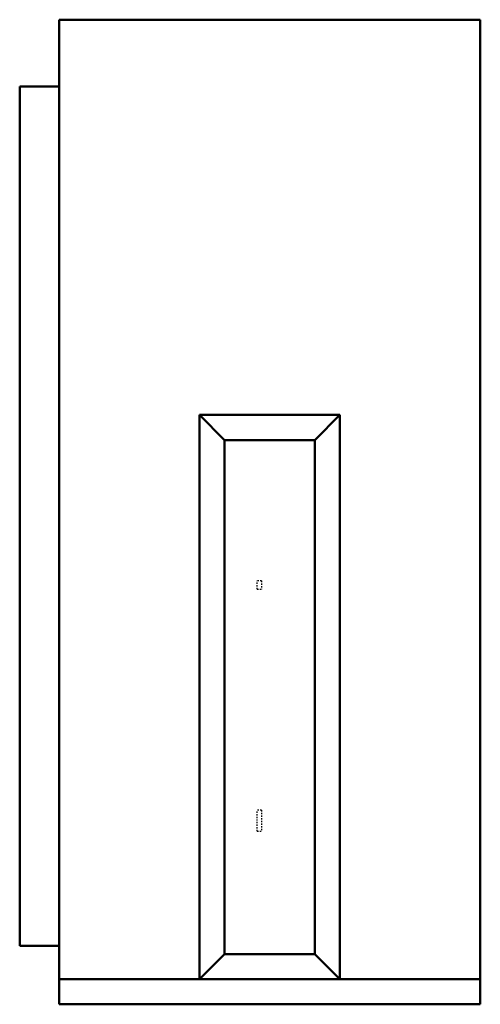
# Model space of a CAD drawing. Header units: millimetres. Extents: x -191 to 160, y 0 to 749.
import ezdxf

# ---------------------------------------------------------------- set-up
doc = ezdxf.new("R2010")
doc.units = ezdxf.units.MM
doc.linetypes.add('Dashed', pattern=[2, 1, -1])
doc.layers.add('AM_0', color=7, linetype='Continuous', lineweight=50)
doc.layers.add('AM_9', color=6, linetype='Dashed', lineweight=25)

# ---------------------------------------------------------------- blocks, each defined once
blk = doc.blocks.new('1_RXF24BVJU9_PART5_0_in_RXF24BVJU9_2')
at = {"layer": 'AM_0'}
for p, q in [((-160.3375, 0), (-160.3375, 19.05)), ((160.3375, 19.05), (160.3375, 0)), ((-160.3375, 0), (160.3375, 0))]:
    blk.add_line(p, q, dxfattribs=at)
blk = doc.blocks.new('2_RXF24BVJU9_PART4_0_in_RXF24BVJU9_2')
at = {"layer": 'AM_0'}
for p, q in [((-190.5, 44.45), (-190.5, 698.5)), ((-160.3375, 698.5), (-190.5, 698.5)), ((-190.5, 44.45), (-160.3375, 44.45))]:
    blk.add_line(p, q, dxfattribs=at)
blk = doc.blocks.new('3_RXF24BVJU9_PART3_0_in_RXF24BVJU9_2')
at = {"layer": 'AM_9'}
for p, q in [((-6.35, 322.2625), (-9.525, 322.2625)), ((-9.525, 315.9125), (-9.525, 322.2625)), ((-6.35, 322.2625), (-6.35, 315.9125)), ((-9.525, 315.9125), (-6.35, 315.9125))]:
    blk.add_line(p, q, dxfattribs=at)
blk = doc.blocks.new('4_RXF24BVJU9_PART2_0_in_RXF24BVJU9_2')
at = {"layer": 'AM_9'}
for p, q in [((-6.35, 147.6375), (-9.525, 147.6375)), ((-9.525, 131.7625), (-9.525, 147.6375)), ((-6.35, 147.6375), (-6.35, 131.7625)), ((-9.525, 131.7625), (-6.35, 131.7625))]:
    blk.add_line(p, q, dxfattribs=at)
blk = doc.blocks.new('5_RXF24BVJU9_PART1_0_in_RXF24BVJU9_2')
at = {"layer": 'AM_0'}
for p, q in [((-160.34, 749.3), (160.34, 749.3)), ((160.34, 19.05), (160.34, 749.3)), ((-160.34, 749.3), (-160.34, 19.05)), ((-53.45, 19.05), (-53.45, 448.47)), ((-53.45, 448.47), (53.45, 448.47)), ((-34.4, 429.42), (-53.45, 448.47)), ((53.45, 448.47), (34.4, 429.42)), ((53.45, 448.47), (53.45, 19.05)), ((-34.4, 429.42), (-34.4, 38.1)), ((34.4, 429.42), (-34.4, 429.42)), ((34.4, 38.1), (34.4, 429.42)), ((-53.45, 19.05), (-34.4, 38.1)), ((-34.4, 38.1), (34.4, 38.1)), ((53.45, 19.05), (34.4, 38.1)), ((160.34, 19.05), (-160.34, 19.05))]:
    blk.add_line(p, q, dxfattribs=at)

msp = doc.modelspace()

# ---------------------------------------------------------------- block references
for name in ['5_RXF24BVJU9_PART1_0_in_RXF24BVJU9_2', '2_RXF24BVJU9_PART4_0_in_RXF24BVJU9_2', '3_RXF24BVJU9_PART3_0_in_RXF24BVJU9_2', '4_RXF24BVJU9_PART2_0_in_RXF24BVJU9_2', '1_RXF24BVJU9_PART5_0_in_RXF24BVJU9_2']:
    msp.add_blockref(name, (0, 0))

doc.saveas('drawing.dxf')
